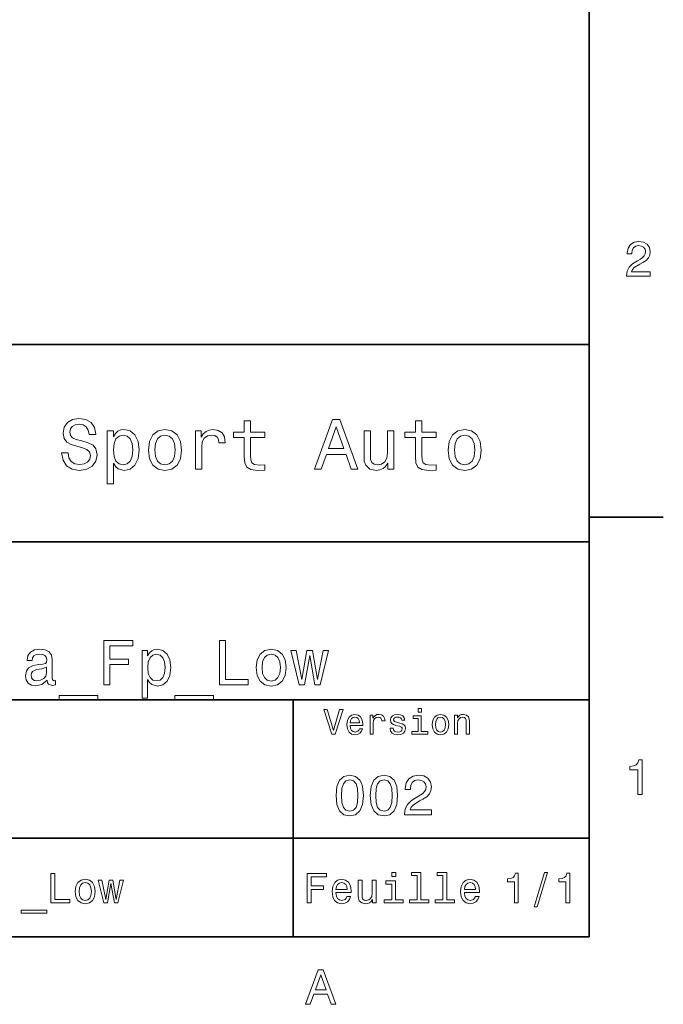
# Model space of a CAD drawing. Extents: x 0 to 297, y 0 to 210.
# Tile 6 of 8: x 229 to 294, y 3 to 103. Entities that reach past the tile are written whole.
import ezdxf

# ---------------------------------------------------------------- set-up
doc = ezdxf.new("R2010")
doc.units = 0

msp = doc.modelspace()

# ---------------------------------------------------------------- linework, layer by layer
at = {"color": 7, "lineweight": 35}
for p, q in [((287, 10), (287, 200)), ((97, 70), (287, 70)), ((287, 70), (287, 10)), ((162, 50), (287, 50)), ((162, 34), (287, 34)), ((257, 10), (257, 34)), ((162, 20), (287, 20)), ((10, 10), (287, 10)), ((97, 10), (287, 10))]:
    msp.add_line(p, q, dxfattribs=at)
at = {"color": 7, "lineweight": 35, "ltscale": 0.1875}
msp.add_line((287, 52.5), (294.5, 52.5), dxfattribs=at)
at = {"color": 7, "lineweight": 13}
for points in [[(290.76947, 76.916786), (293.175079, 76.916786), (293.175079, 77.350502), (291.273773, 77.350502), (291.3797, 77.587532), (291.561249, 77.784218), (292.121033, 78.142288), (292.418579, 78.293587), (292.751434, 78.510445), (292.988464, 78.762604), (293.124634, 79.060158), (293.175079, 79.398056), (293.089355, 79.821686), (292.852325, 80.154541), (292.489197, 80.366356), (292.020172, 80.442001), (291.536041, 80.35627), (291.167877, 80.119232), (290.930847, 79.740997), (290.850159, 79.241714), (290.850159, 79.171112), (291.309082, 79.171112), (291.309082, 79.211456), (291.354462, 79.554398), (291.490631, 79.806557), (291.707489, 79.967941), (291.994965, 80.023415), (292.287476, 79.972984), (292.504333, 79.846901), (292.645538, 79.650215), (292.695984, 79.403099), (292.660675, 79.171112), (292.56485, 78.974426), (292.403473, 78.802956), (292.181549, 78.651657), (291.884003, 78.490273), (291.389771, 78.177589), (291.041779, 77.844742), (290.835022, 77.441284), (290.76947, 76.931915)], [(234.20462, 59.030979), (233.548996, 59.030979), (233.693085, 58.267288), (234.053314, 57.70533), (234.608078, 57.366714), (235.357361, 57.244236), (236.099426, 57.359509), (236.654175, 57.67651), (237.007202, 58.17363), (237.136902, 58.82925), (237.028824, 59.420029), (236.726227, 59.801872), (236.236313, 60.054031), (235.580704, 60.241352), (235.018738, 60.378242), (234.651306, 60.536743), (234.442368, 60.767288), (234.377533, 61.127522), (234.442368, 61.451729), (234.629684, 61.696686), (234.917877, 61.862389), (235.314133, 61.920029), (235.71759, 61.84798), (236.034592, 61.653458), (236.24353, 61.32925), (236.344391, 60.889767), (237, 60.889767), (237, 60.904179), (236.884735, 61.581409), (236.546112, 62.085732), (236.01297, 62.402737), (235.292511, 62.510807), (234.644104, 62.402737), (234.139771, 62.100143), (233.815567, 61.631844), (233.700287, 61.026657), (233.793961, 60.486309), (234.067734, 60.118874), (234.5, 59.873917), (235.09079, 59.6866), (235.674362, 59.520893), (236.113831, 59.362389), (236.380402, 59.131844), (236.47406, 58.757202), (236.387619, 58.375359), (236.164276, 58.087173), (235.825653, 57.907059), (235.386169, 57.849422), (234.896255, 57.928673), (234.521622, 58.159222), (234.283875, 58.533859)], [(252.05043, 60.579971), (252.05043, 58.64193), (252.093658, 58.015129), (252.29538, 57.582851), (252.698853, 57.330688), (253.383286, 57.244236), (254.132568, 57.280258), (254.132568, 57.827808), (253.585022, 57.78458), (253.087891, 57.842216), (252.82132, 58.022331), (252.706055, 58.324928), (252.684448, 58.75), (252.684448, 60.579971), (254.132568, 60.579971), (254.132568, 61.120316), (252.684448, 61.120316), (252.684448, 62.251438), (252.05043, 62.251438), (252.05043, 61.120316), (250.955322, 61.120316), (250.955322, 60.579971)], [(259.175781, 57.381123), (259.838623, 57.381123), (260.364563, 58.850864), (262.360229, 58.850864), (262.886169, 57.381123), (263.563416, 57.381123), (261.733429, 62.388329), (260.998566, 62.388329)], [(269.399109, 60.579971), (269.399109, 58.64193), (269.442352, 58.015129), (269.644073, 57.582851), (270.047546, 57.330688), (270.731995, 57.244236), (271.481262, 57.280258), (271.481262, 57.827808), (270.933716, 57.78458), (270.436584, 57.842216), (270.170013, 58.022331), (270.054749, 58.324928), (270.033142, 58.75), (270.033142, 60.579971), (271.481262, 60.579971), (271.481262, 61.120316), (270.033142, 61.120316), (270.033142, 62.251438), (269.399109, 62.251438), (269.399109, 61.120316), (268.304016, 61.120316), (268.304016, 60.579971)], [(238.786743, 60.652016), (238.786743, 61.25), (238.15274, 61.25), (238.15274, 55.882565), (238.786743, 55.882565), (238.786743, 57.971901), (239.010101, 57.633286), (239.262253, 57.409943), (239.896271, 57.244236), (240.50145, 57.381123), (240.976959, 57.791786), (241.286743, 58.440201), (241.402023, 59.319164), (241.286743, 60.190922), (240.976959, 60.839336), (240.50145, 61.242794), (239.896271, 61.386887), (239.550446, 61.343658), (239.255051, 61.206772), (239.002899, 60.976223)], [(242.338623, 59.311958), (242.453888, 58.432995), (242.785309, 57.78458), (243.311249, 57.381123), (244.017303, 57.244236), (244.716141, 57.381123), (245.242081, 57.777374), (245.573486, 58.425793), (245.695969, 59.311958), (245.573486, 60.190922), (245.242081, 60.846542), (244.716141, 61.242794), (244.017303, 61.386887), (243.311249, 61.242794), (242.785309, 60.839336), (242.453888, 60.190922)], [(247.100861, 57.381123), (247.734863, 57.381123), (247.734863, 59.592937), (247.799713, 60.12608), (247.994232, 60.507923), (248.311249, 60.738472), (248.736313, 60.817722), (249.053314, 60.767288), (249.291077, 60.623199), (249.435165, 60.378242), (249.485596, 60.046829), (250.126801, 60.046829), (250.040344, 60.630402), (249.802597, 61.048271), (249.406342, 61.30043), (248.865997, 61.386887), (248.498566, 61.32925), (248.181549, 61.185158), (247.900574, 60.940201), (247.677246, 60.608788), (247.677246, 61.25), (247.100861, 61.25)], [(260.595093, 59.463257), (261.365997, 61.667866), (262.136902, 59.463257)], [(267.194519, 61.25), (266.560516, 61.25), (266.560516, 59.016571), (266.488464, 58.497837), (266.279541, 58.123196), (265.955322, 57.892651), (265.530243, 57.820602), (265.19165, 57.878242), (264.975494, 58.051151), (264.853027, 58.346542), (264.824219, 58.764408), (264.824219, 61.25), (264.190186, 61.25), (264.190186, 58.706772), (264.211792, 58.195244), (264.348694, 57.770172), (264.766571, 57.381123), (265.436584, 57.244236), (265.796814, 57.294666), (266.106628, 57.424351), (266.373199, 57.647694), (266.589325, 57.971901), (266.589325, 57.381123), (267.194519, 57.381123)], [(272.698853, 59.311958), (272.814117, 58.432995), (273.145508, 57.78458), (273.671448, 57.381123), (274.377502, 57.244236), (275.076355, 57.381123), (275.602295, 57.777374), (275.933716, 58.425793), (276.056183, 59.311958), (275.933716, 60.190922), (275.602295, 60.846542), (275.076355, 61.242794), (274.377502, 61.386887), (273.671448, 61.242794), (273.145508, 60.839336), (272.814117, 60.190922)], [(239.788193, 57.8134), (239.363129, 57.907059), (239.053314, 58.195244), (238.858795, 58.663544), (238.793945, 59.319164), (238.858795, 59.967579), (239.053314, 60.435879), (239.363129, 60.716858), (239.788193, 60.817722), (240.177246, 60.716858), (240.48703, 60.428673), (240.681564, 59.960373), (240.753601, 59.319164), (240.681564, 58.67075), (240.48703, 58.195244), (240.177246, 57.907059)], [(242.98703, 59.319164), (243.05188, 59.967579), (243.253601, 60.435879), (243.57782, 60.72406), (244.017303, 60.824928), (244.449585, 60.72406), (244.773773, 60.443081), (244.97551, 59.967579), (245.047546, 59.319164), (244.97551, 58.663544), (244.773773, 58.188038), (244.449585, 57.899853), (244.017303, 57.806194), (243.57782, 57.899853), (243.253601, 58.188038), (243.05188, 58.663544)], [(273.34726, 59.319164), (273.412109, 59.967579), (273.613831, 60.435879), (273.938019, 60.72406), (274.377502, 60.824928), (274.809784, 60.72406), (275.134003, 60.443081), (275.335724, 59.967579), (275.407776, 59.319164), (275.335724, 58.663544), (275.134003, 58.188038), (274.809784, 57.899853), (274.377502, 57.806194), (273.938019, 57.899853), (273.613831, 58.188038), (273.412109, 58.663544)], [(237.832855, 35.530258), (238.435883, 35.530258), (238.435883, 37.598701), (240.329254, 37.598701), (240.329254, 38.136887), (238.435883, 38.136887), (238.435883, 39.485588), (240.763687, 39.485588), (240.763687, 40.030258), (237.832855, 40.030258)], [(249.556198, 35.530258), (252.44812, 35.530258), (252.44812, 36.074928), (250.15274, 36.074928), (250.15274, 40.030258), (249.556198, 40.030258)], [(232.081421, 35.98415), (232.081421, 35.964695), (232.113831, 35.744236), (232.21109, 35.588615), (232.619598, 35.465416), (232.937317, 35.517288), (232.937317, 35.958214), (232.801147, 35.938759), (232.619598, 36.023052), (232.587173, 36.282421), (232.587173, 38.085014), (232.509369, 38.545387), (232.282425, 38.869595), (231.886887, 39.064121), (231.329254, 39.135445), (230.784576, 39.057636), (230.382568, 38.837173), (230.129684, 38.493515), (230.045395, 38.039623), (230.045395, 38.000721), (230.557648, 38.000721), (230.603027, 38.273052), (230.745682, 38.467579), (230.979111, 38.584293), (231.309799, 38.629681), (231.627533, 38.59726), (231.854462, 38.5), (231.990631, 38.331409), (232.036026, 38.09798), (232.010086, 37.825645), (231.906342, 37.68948), (231.646973, 37.624638), (231.160675, 37.572765), (230.603027, 37.456051), (230.207489, 37.248558), (229.97406, 36.924351), (229.90274, 36.444523), (229.96759, 36.016571), (230.168594, 35.698845), (230.492798, 35.497837), (230.940201, 35.426514), (231.543228, 35.562679)], [(242.261536, 38.474064), (242.261536, 39.012245), (241.690918, 39.012245), (241.690918, 34.181557), (242.261536, 34.181557), (242.261536, 36.061958), (242.46254, 35.757202), (242.689484, 35.556194), (243.260086, 35.407059), (243.804749, 35.530258), (244.232712, 35.899857), (244.511536, 36.483429), (244.61528, 37.274494), (244.511536, 38.059078), (244.232712, 38.642651), (243.804749, 39.005764), (243.260086, 39.135445), (242.948853, 39.096542), (242.682999, 38.973343), (242.456055, 38.76585)], [(253.265137, 37.268009), (253.368881, 36.476944), (253.667145, 35.893372), (254.140488, 35.530258), (254.77594, 35.407059), (255.404907, 35.530258), (255.878235, 35.886887), (256.176514, 36.470459), (256.286743, 37.268009), (256.176514, 38.059078), (255.878235, 38.649136), (255.404907, 39.005764), (254.77594, 39.135445), (254.140488, 39.005764), (253.667145, 38.642651), (253.368881, 38.059078)], [(258.160675, 35.530258), (258.679382, 38.48703), (259.19812, 35.530258), (259.742798, 35.530258), (260.598694, 39.012245), (260.047546, 39.012245), (259.470459, 36.055473), (258.958221, 39.012245), (258.394104, 39.012245), (257.881836, 36.055473), (257.304749, 39.012245), (256.760071, 39.012245), (257.615997, 35.530258)], [(243.162827, 35.919308), (242.780258, 36.003601), (242.501434, 36.262966), (242.32637, 36.684437), (242.268005, 37.274494), (242.32637, 37.858067), (242.501434, 38.279537), (242.780258, 38.532421), (243.162827, 38.623199), (243.51297, 38.532421), (243.791794, 38.273052), (243.966858, 37.851585), (244.031708, 37.274494), (243.966858, 36.690922), (243.791794, 36.262966), (243.51297, 36.003601)], [(253.848694, 37.274494), (253.907059, 37.858067), (254.088623, 38.279537), (254.380402, 38.538902), (254.77594, 38.629681), (255.164978, 38.538902), (255.456772, 38.286022), (255.638336, 37.858067), (255.703171, 37.274494), (255.638336, 36.684437), (255.456772, 36.256481), (255.164978, 35.997116), (254.77594, 35.912823), (254.380402, 35.997116), (254.088623, 36.256481), (253.907059, 36.684437)], [(232.016571, 36.749279), (231.938766, 36.412102), (231.731262, 36.152737), (231.420029, 35.98415), (231.037476, 35.925793), (230.791077, 35.958214), (230.615997, 36.061958), (230.505768, 36.243515), (230.473343, 36.496395), (230.499283, 36.723343), (230.603027, 36.885445), (231.018005, 37.067001), (231.543228, 37.14481), (232.016571, 37.30043)], [(233.306915, 34.453888), (233.306915, 34), (237.210373, 34), (237.210373, 34.453888)], [(245.017288, 34.453888), (245.017288, 34), (248.920746, 34), (248.920746, 34.453888)], [(261.71109, 33.03458), (261.08429, 30.905619), (260.439484, 33.03458), (260.09726, 33.03458), (260.904175, 30.530979), (261.264404, 30.530979), (262.053314, 33.03458)], [(269.992798, 33.117435), (269.657776, 33.117435), (269.657776, 32.757202), (269.992798, 32.757202)], [(262.784576, 31.40634), (264.052582, 31.40634), (264.056183, 31.554033), (263.998566, 31.9683), (263.840057, 32.278099), (263.587891, 32.465416), (263.252869, 32.533859), (262.925079, 32.461815), (262.672913, 32.260086), (262.510803, 31.932276), (262.453156, 31.5), (262.507202, 31.056915), (262.669312, 30.732708), (262.917877, 30.530979), (263.242065, 30.462536), (263.523041, 30.509365), (263.753601, 30.631844), (263.922913, 30.826368), (264.020172, 31.085733), (263.706787, 31.085733), (263.641937, 30.941643), (263.548279, 30.833572), (263.281708, 30.747118), (263.076355, 30.786743), (262.921478, 30.912823), (262.820618, 31.118155), (262.784576, 31.395533)], [(262.784576, 31.672911), (262.824219, 31.921469), (262.921478, 32.105186), (263.069153, 32.216858), (263.263702, 32.256485), (263.45462, 32.216858), (263.602295, 32.105186), (263.692352, 31.921469), (263.724792, 31.672911)], [(264.794678, 30.530979), (265.111664, 30.530979), (265.111664, 31.636887), (265.144104, 31.903458), (265.241364, 32.094379), (265.399841, 32.209652), (265.612396, 32.249279), (265.770905, 32.224064), (265.889771, 32.152016), (265.961823, 32.029537), (265.98703, 31.863832), (266.307648, 31.863832), (266.264404, 32.155621), (266.145538, 32.364552), (265.947418, 32.490635), (265.677246, 32.533859), (265.49353, 32.505043), (265.335022, 32.432995), (265.194519, 32.310516), (265.082855, 32.144814), (265.082855, 32.465416), (264.794678, 32.465416)], [(267.791779, 31.658501), (267.485596, 31.730547), (267.258636, 31.8134), (267.182983, 31.982708), (267.20462, 32.101585), (267.280273, 32.188038), (267.40274, 32.242073), (267.579254, 32.263687), (267.748566, 32.242073), (267.881836, 32.177231), (267.968292, 32.079971), (268.004333, 31.950287), (268.314117, 31.950287), (268.314117, 31.957493), (268.260101, 32.191643), (268.112396, 32.375359), (267.881836, 32.490635), (267.579254, 32.533859), (267.273041, 32.490635), (267.049713, 32.371758), (266.90921, 32.195244), (266.865997, 31.971901), (266.898407, 31.755764), (266.999268, 31.604465), (267.164978, 31.496397), (267.406342, 31.420748), (267.759369, 31.334293), (267.975494, 31.244236), (268.033142, 31.17219), (268.054749, 31.064121), (268.022339, 30.930836), (267.935883, 30.829971), (267.79538, 30.765129), (267.608063, 30.743515), (267.409943, 30.765129), (267.265839, 30.840778), (267.168579, 30.963255), (267.128967, 31.132565), (266.822754, 31.132565), (266.873199, 30.844379), (267.020905, 30.635447), (267.255035, 30.509365), (267.579254, 30.462536), (267.917877, 30.509365), (268.166412, 30.635447), (268.317719, 30.837175), (268.371765, 31.100143), (268.332123, 31.327089), (268.220459, 31.481987), (268.036743, 31.582851)], [(269.981995, 30.79755), (269.981995, 32.400574), (269.167877, 32.400574), (269.167877, 32.130402), (269.664978, 32.130402), (269.664978, 30.79755), (269.016571, 30.79755), (269.016571, 30.530979), (270.637604, 30.530979), (270.637604, 30.79755)], [(271.087891, 31.496397), (271.145538, 31.056915), (271.311249, 30.732708), (271.574219, 30.530979), (271.927246, 30.462536), (272.276672, 30.530979), (272.539612, 30.729107), (272.705322, 31.053314), (272.766571, 31.496397), (272.705322, 31.935879), (272.539612, 32.263687), (272.276672, 32.461815), (271.927246, 32.533859), (271.574219, 32.461815), (271.311249, 32.260086), (271.145538, 31.935879)], [(271.412109, 31.5), (271.444519, 31.824207), (271.54538, 32.058357), (271.707489, 32.20245), (271.927246, 32.25288), (272.143372, 32.20245), (272.305481, 32.061958), (272.406342, 31.824207), (272.442352, 31.5), (272.406342, 31.17219), (272.305481, 30.934437), (272.143372, 30.790344), (271.927246, 30.743515), (271.707489, 30.790344), (271.54538, 30.934437), (271.444519, 31.17219)], [(273.350159, 30.530979), (273.667145, 30.530979), (273.667145, 31.647694), (273.699554, 31.903458), (273.804047, 32.090778), (273.966125, 32.206051), (274.182281, 32.249279), (274.355194, 32.213257), (274.463257, 32.115993), (274.517303, 31.95389), (274.535309, 31.737751), (274.535309, 30.530979), (274.852295, 30.530979), (274.852295, 31.802593), (274.837891, 32.058357), (274.773041, 32.270893), (274.560516, 32.465416), (274.229095, 32.533859), (274.04538, 32.508644), (273.890503, 32.440201), (273.757202, 32.324928), (273.65274, 32.170029), (273.65274, 32.465416), (273.350159, 32.465416)], [(291.909241, 24.416786), (292.368164, 24.416786), (292.368164, 27.942001), (292.025208, 27.942001), (291.934448, 27.634365), (291.752899, 27.427593), (291.475525, 27.306557), (291.092224, 27.266211), (291.092224, 26.90814), (291.909241, 26.90814)], [(261.345825, 24.314121), (261.432281, 23.409224), (261.703156, 22.763689), (262.135437, 22.371759), (262.734863, 22.244957), (263.328522, 22.371759), (263.760803, 22.763689), (264.02594, 23.409224), (264.118164, 24.314121), (264.02594, 25.213257), (263.916412, 25.570606), (263.760803, 25.864553), (263.328522, 26.256485), (262.734863, 26.38905), (262.135437, 26.256485), (261.703156, 25.858791), (261.432281, 25.213257)], [(264.815552, 24.314121), (264.902008, 23.409224), (265.172913, 22.763689), (265.605194, 22.371759), (266.20462, 22.244957), (266.798279, 22.371759), (267.23056, 22.763689), (267.495667, 23.409224), (267.587891, 24.314121), (267.495667, 25.213257), (267.386169, 25.570606), (267.23056, 25.864553), (266.798279, 26.256485), (266.20462, 26.38905), (265.605194, 26.256485), (265.172913, 25.858791), (264.902008, 25.213257)], [(268.268005, 22.360231), (271.017303, 22.360231), (271.017303, 22.855909), (268.844391, 22.855909), (268.965424, 23.126802), (269.172913, 23.351585), (269.812683, 23.760807), (270.15274, 23.933718), (270.533142, 24.181557), (270.804047, 24.469742), (270.959656, 24.809799), (271.017303, 25.195967), (270.919312, 25.680117), (270.648407, 26.06052), (270.233429, 26.302595), (269.697418, 26.38905), (269.144104, 26.291067), (268.723328, 26.020174), (268.452454, 25.587896), (268.360229, 25.017292), (268.360229, 24.9366), (268.884735, 24.9366), (268.884735, 24.98271), (268.936584, 25.374641), (269.092224, 25.662825), (269.340057, 25.847263), (269.668579, 25.910664), (270.002869, 25.853027), (270.250732, 25.708935), (270.412109, 25.48415), (270.469727, 25.201729), (270.429382, 24.9366), (270.319885, 24.711817), (270.135437, 24.51585), (269.881836, 24.342941), (269.541779, 24.158503), (268.976959, 23.801153), (268.579254, 23.42075), (268.342926, 22.959656), (268.268005, 22.377522)], [(261.899139, 24.314121), (261.945251, 25.011528), (262.089325, 25.51297), (262.348694, 25.806917), (262.734863, 25.910664), (263.115265, 25.806917), (263.374634, 25.51297), (263.518738, 25.011528), (263.56485, 24.314121), (263.518738, 23.610952), (263.374634, 23.10951), (263.115265, 22.815563), (262.734863, 22.717581), (262.348694, 22.815563), (262.089325, 23.10951), (261.945251, 23.610952)], [(265.368866, 24.314121), (265.414978, 25.011528), (265.559082, 25.51297), (265.818451, 25.806917), (266.20462, 25.910664), (266.585022, 25.806917), (266.844391, 25.51297), (266.988464, 25.011528), (267.034576, 24.314121), (266.988464, 23.610952), (266.844391, 23.10951), (266.585022, 22.815563), (266.20462, 22.717581), (265.818451, 22.815563), (265.559082, 23.10951), (265.414978, 23.610952)], [(232.458221, 13.428675), (234.386169, 13.428675), (234.386169, 13.791787), (232.855911, 13.791787), (232.855911, 16.428675), (232.458221, 16.428675)], [(258.414978, 13.428675), (258.817017, 13.428675), (258.817017, 14.807637), (260.079254, 14.807637), (260.079254, 15.166427), (258.817017, 15.166427), (258.817017, 16.065563), (260.368866, 16.065563), (260.368866, 16.428675), (258.414978, 16.428675)], [(267.389038, 16.532421), (266.98703, 16.532421), (266.98703, 16.100145), (267.389038, 16.100145)], [(269.572052, 16.212536), (269.572052, 13.748559), (268.789612, 13.748559), (268.789612, 13.428675), (270.73056, 13.428675), (270.73056, 13.748559), (269.952454, 13.748559), (269.952454, 16.532421), (268.975494, 16.532421), (268.975494, 16.212536)], [(272.174347, 16.212536), (272.174347, 13.748559), (271.391937, 13.748559), (271.391937, 13.428675), (273.332855, 13.428675), (273.332855, 13.748559), (272.554749, 13.748559), (272.554749, 16.532421), (271.57782, 16.532421), (271.57782, 16.212536)], [(279.416443, 13.428675), (279.809814, 13.428675), (279.809814, 16.450289), (279.515839, 16.450289), (279.438049, 16.1866), (279.28241, 16.009367), (279.044678, 15.905621), (278.716125, 15.871038), (278.716125, 15.564121), (279.416443, 15.564121)], [(281.42218, 13.026657), (281.720459, 13.026657), (282.766571, 16.510807), (282.463989, 16.510807)], [(284.621033, 13.428675), (285.014404, 13.428675), (285.014404, 16.450289), (284.720459, 16.450289), (284.642639, 16.1866), (284.48703, 16.009367), (284.249268, 15.905621), (283.920746, 15.871038), (283.920746, 15.564121), (284.621033, 15.564121)], [(234.930847, 14.587176), (235, 14.059798), (235.198853, 13.67075), (235.51442, 13.428675), (235.938049, 13.346542), (236.357361, 13.428675), (236.672913, 13.666427), (236.871765, 14.055476), (236.945251, 14.587176), (236.871765, 15.114553), (236.672913, 15.507925), (236.357361, 15.745678), (235.938049, 15.832133), (235.51442, 15.745678), (235.198853, 15.503603), (235, 15.114553)], [(235.319885, 14.591499), (235.358795, 14.980548), (235.479828, 15.261528), (235.674362, 15.434439), (235.938049, 15.494957), (236.197418, 15.434439), (236.391937, 15.26585), (236.51297, 14.980548), (236.556198, 14.591499), (236.51297, 14.198127), (236.391937, 13.912825), (236.197418, 13.739914), (235.938049, 13.683718), (235.674362, 13.739914), (235.479828, 13.912825), (235.358795, 14.198127)], [(238.194534, 13.428675), (238.540344, 15.399857), (238.886169, 13.428675), (239.249283, 13.428675), (239.819885, 15.75), (239.452454, 15.75), (239.067734, 13.778819), (238.726227, 15.75), (238.350159, 15.75), (238.008652, 13.778819), (237.623932, 15.75), (237.260818, 15.75), (237.831421, 13.428675)], [(261.341492, 14.479107), (262.863098, 14.479107), (262.867432, 14.656341), (262.798279, 15.153459), (262.608063, 15.525217), (262.305481, 15.75), (261.903473, 15.832133), (261.510101, 15.745678), (261.207489, 15.503603), (261.01297, 15.110231), (260.943817, 14.591499), (261.008636, 14.059798), (261.203156, 13.67075), (261.501434, 13.428675), (261.890503, 13.346542), (262.227661, 13.402739), (262.504333, 13.549712), (262.707489, 13.783141), (262.824219, 14.09438), (262.44812, 14.09438), (262.370331, 13.92147), (262.257935, 13.791787), (261.938049, 13.688041), (261.69165, 13.735591), (261.505768, 13.886888), (261.384735, 14.133286), (261.341492, 14.466139)], [(261.341492, 14.798992), (261.389038, 15.097262), (261.505768, 15.317724), (261.682983, 15.45173), (261.916412, 15.49928), (262.145538, 15.45173), (262.322754, 15.317724), (262.430847, 15.097262), (262.469727, 14.798992)], [(265.400574, 15.75), (265.020172, 15.75), (265.020172, 14.409943), (264.976959, 14.098703), (264.851593, 13.873919), (264.657074, 13.735591), (264.402008, 13.692364), (264.198853, 13.726946), (264.069153, 13.830692), (263.995667, 14.007925), (263.978394, 14.258646), (263.978394, 15.75), (263.597992, 15.75), (263.597992, 14.224064), (263.610962, 13.917148), (263.693085, 13.662104), (263.943817, 13.428675), (264.345825, 13.346542), (264.561951, 13.376801), (264.747833, 13.454611), (264.907776, 13.588617), (265.037476, 13.783141), (265.037476, 13.428675), (265.400574, 13.428675)], [(267.376068, 13.748559), (267.376068, 15.672191), (266.399139, 15.672191), (266.399139, 15.347983), (266.995667, 15.347983), (266.995667, 13.748559), (266.21759, 13.748559), (266.21759, 13.428675), (268.162811, 13.428675), (268.162811, 13.748559)], [(274.353027, 14.479107), (275.874634, 14.479107), (275.878967, 14.656341), (275.809814, 15.153459), (275.619598, 15.525217), (275.317017, 15.75), (274.914978, 15.832133), (274.521606, 15.745678), (274.219025, 15.503603), (274.024506, 15.110231), (273.955322, 14.591499), (274.020172, 14.059798), (274.214691, 13.67075), (274.51297, 13.428675), (274.902008, 13.346542), (275.239197, 13.402739), (275.515839, 13.549712), (275.719025, 13.783141), (275.835724, 14.09438), (275.459656, 14.09438), (275.381836, 13.92147), (275.26944, 13.791787), (274.949554, 13.688041), (274.703186, 13.735591), (274.517303, 13.886888), (274.39624, 14.133286), (274.353027, 14.466139)], [(274.353027, 14.798992), (274.400574, 15.097262), (274.517303, 15.317724), (274.694519, 15.45173), (274.927948, 15.49928), (275.157074, 15.45173), (275.33429, 15.317724), (275.442352, 15.097262), (275.481262, 14.798992)], [(229.432281, 12.711096), (229.432281, 12.408502), (232.034592, 12.408502), (232.034592, 12.711096)], [(258.266846, 3.166787), (258.730835, 3.166787), (259.098999, 4.195605), (260.495972, 4.195605), (260.864105, 3.166787), (261.338165, 3.166787), (260.05719, 6.67183), (259.542786, 6.67183)], [(259.260376, 4.624279), (259.799988, 6.167507), (260.33963, 4.624279)]]:
    msp.add_lwpolyline(points, close=True, dxfattribs=at)

doc.saveas('drawing.dxf')
